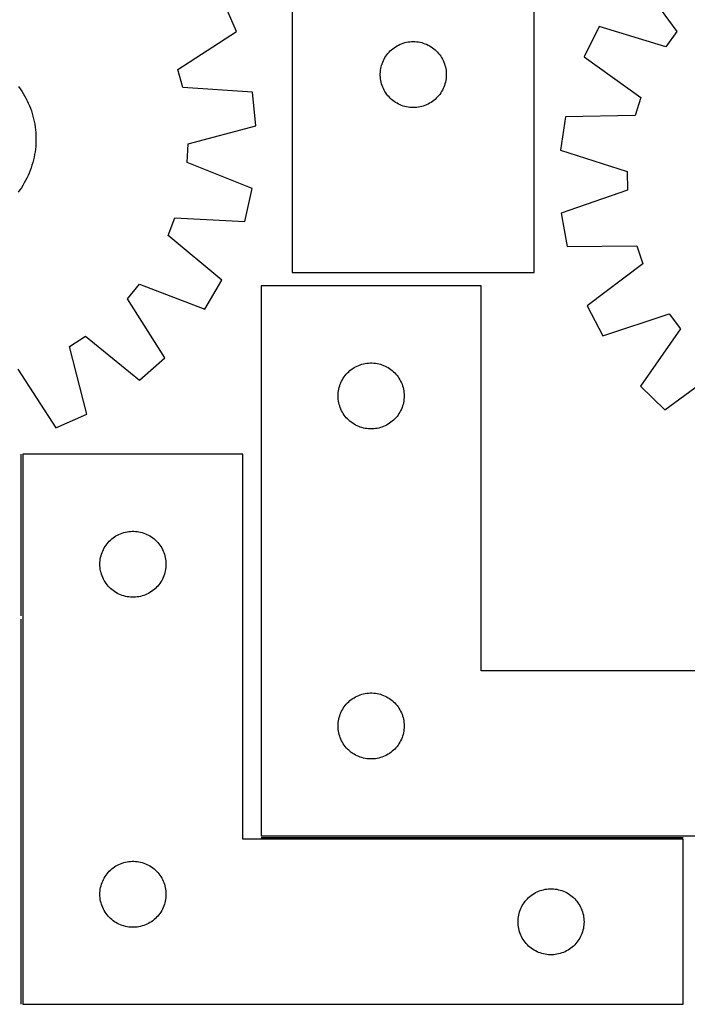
# Model space of a CAD drawing. Header units: millimetres. Extents: x 7 to 1493, y 7 to 2993.
# Tile 7 of 13: x 423 to 726, y 2121 to 2568. Entities that reach past the tile are written whole.
import ezdxf

# ---------------------------------------------------------------- set-up
doc = ezdxf.new("R2010")
doc.units = ezdxf.units.MM
doc.layers.add('COMMON', color=5, linetype='CONTINUOUS', true_color=0x0000ff)
doc.layers.add('CUT', color=7, linetype='CONTINUOUS', true_color=0x000000)

msp = doc.modelspace()

# ---------------------------------------------------------------- linework, layer by layer
at = {"layer": 'COMMON'}
for p, q in [((423.402802, 2297.214138), (423.402802, 2370.615752)), ((423.402802, 2120.615752), (423.402802, 2295.714137)), ((532.391938, 2196.365752), (724.152802, 2196.365752))]:
    msp.add_line(p, q, dxfattribs=at)
at = {"layer": 'CUT'}
for p, q in [((546.556915, 2633.171174), (546.556915, 2453.171174)), ((656.556915, 2453.171174), (656.556915, 2633.171174)), ((702.474175, 2588.329733), (721.321767, 2562.761334)), ((521.244345, 2562.816293), (515.07875, 2576.912959)), ((685.987531, 2565.034746), (679.173227, 2551.239971)), ((716.368444, 2555.76248), (685.987531, 2565.034746)), ((494.586318, 2545.544225), (521.244345, 2562.816293)), ((721.321767, 2562.761334), (716.368444, 2555.76248)), ((592.247773, 2554.932971), (592.865598, 2555.396599)), ((592.865598, 2555.396599), (593.506472, 2555.827807)), ((593.506472, 2555.827807), (594.168694, 2556.225452)), ((594.168694, 2556.225452), (594.850508, 2556.58848)), ((594.850508, 2556.58848), (595.550106, 2556.915927)), ((595.550106, 2556.915927), (596.265634, 2557.206926)), ((596.265634, 2557.206926), (596.995192, 2557.460704)), ((596.995192, 2557.460704), (597.736848, 2557.676589)), ((597.736848, 2557.676589), (598.488634, 2557.854009)), ((598.488634, 2557.854009), (599.248556, 2557.992492)), ((599.248556, 2557.992492), (600.0146, 2558.091672)), ((600.0146, 2558.091672), (600.784734, 2558.151285)), ((600.784734, 2558.151285), (601.556915, 2558.171174)), ((601.556915, 2558.171174), (602.329096, 2558.151285)), ((602.329096, 2558.151285), (603.09923, 2558.091672)), ((603.09923, 2558.091672), (603.865274, 2557.992492)), ((603.865274, 2557.992492), (604.625196, 2557.854009)), ((604.625196, 2557.854009), (605.376982, 2557.676589)), ((605.376982, 2557.676589), (606.118637, 2557.460704)), ((606.118637, 2557.460704), (606.848196, 2557.206926)), ((606.848196, 2557.206926), (607.563723, 2556.915927)), ((607.563723, 2556.915927), (608.263322, 2556.58848)), ((608.263322, 2556.58848), (608.945136, 2556.225452)), ((608.945136, 2556.225452), (609.607358, 2555.827807)), ((609.607358, 2555.827807), (610.248231, 2555.396599)), ((610.248231, 2555.396599), (610.866057, 2554.932971)), ((588.316733, 2550.220825), (588.697195, 2550.893066)), ((588.697195, 2550.893066), (589.11176, 2551.544829)), ((589.11176, 2551.544829), (589.559326, 2552.174388)), ((589.559326, 2552.174388), (590.038708, 2552.780071)), ((590.038708, 2552.780071), (590.548634, 2553.360274)), ((590.548634, 2553.360274), (591.087753, 2553.913456)), ((591.087753, 2553.913456), (591.654633, 2554.438152)), ((591.654633, 2554.438152), (592.247773, 2554.932971)), ((610.866057, 2554.932971), (611.459197, 2554.438152)), ((611.459197, 2554.438152), (612.026077, 2553.913456)), ((612.026077, 2553.913456), (612.565195, 2553.360274)), ((612.565195, 2553.360274), (613.075122, 2552.780071)), ((613.075122, 2552.780071), (613.554504, 2552.174388)), ((613.554504, 2552.174388), (614.00207, 2551.544829)), ((614.00207, 2551.544829), (614.416634, 2550.893066)), ((614.416634, 2550.893066), (614.797097, 2550.220825)), ((679.173227, 2551.239971), (704.999422, 2532.747206)), ((586.799946, 2545.860385), (586.957949, 2546.61649)), ((586.957949, 2546.61649), (587.154667, 2547.363458)), ((587.154667, 2547.363458), (587.389576, 2548.099309)), ((587.389576, 2548.099309), (587.662055, 2548.822092)), ((587.662055, 2548.822092), (587.971381, 2549.529889)), ((587.971381, 2549.529889), (588.316733, 2550.220825)), ((614.797097, 2550.220825), (615.142449, 2549.529889)), ((615.142449, 2549.529889), (615.451774, 2548.822092)), ((615.451774, 2548.822092), (615.724253, 2548.099309)), ((615.724253, 2548.099309), (615.959163, 2547.363458)), ((615.959163, 2547.363458), (616.15588, 2546.61649)), ((616.15588, 2546.61649), (616.313884, 2545.860385)), ((496.751064, 2537.247644), (494.586318, 2545.544225)), ((586.561888, 2543.557392), (586.601652, 2544.328805)), ((586.561888, 2542.784955), (586.561888, 2543.557392)), ((586.601652, 2542.013542), (586.561888, 2542.784955)), ((586.601652, 2544.328805), (586.681075, 2545.097149)), ((586.681075, 2541.245198), (586.601652, 2542.013542)), ((586.681075, 2545.097149), (586.799946, 2545.860385)), ((616.313884, 2545.860385), (616.432755, 2545.097149)), ((616.432755, 2545.097149), (616.512178, 2544.328805)), ((616.512178, 2542.013542), (616.432755, 2541.245198)), ((616.512178, 2544.328805), (616.551942, 2543.557392)), ((616.551942, 2542.784955), (616.512178, 2542.013542)), ((616.551942, 2543.557392), (616.551942, 2542.784955)), ((422.169695, 2537.737928), (422.904274, 2536.718419)), ((586.799946, 2540.481962), (586.681075, 2541.245198)), ((586.957949, 2539.725857), (586.799946, 2540.481962)), ((587.154667, 2538.978889), (586.957949, 2539.725857)), ((587.389576, 2538.243038), (587.154667, 2538.978889)), ((587.662055, 2537.520255), (587.389576, 2538.243038)), ((587.971381, 2536.812458), (587.662055, 2537.520255)), ((615.451774, 2537.520255), (615.142449, 2536.812458)), ((615.724253, 2538.243038), (615.451774, 2537.520255)), ((615.959163, 2538.978889), (615.724253, 2538.243038)), ((616.15588, 2539.725857), (615.959163, 2538.978889)), ((616.313884, 2540.481962), (616.15588, 2539.725857)), ((616.432755, 2541.245198), (616.313884, 2540.481962)), ((422.904274, 2536.718419), (423.606468, 2535.676339)), ((423.606468, 2535.676339), (424.275582, 2534.612716)), ((424.275582, 2534.612716), (424.910957, 2533.528601)), ((424.910957, 2533.528601), (425.511966, 2532.425063)), ((528.449485, 2535.201953), (496.751064, 2537.247644)), ((529.957205, 2519.889953), (528.449485, 2535.201953)), ((588.316733, 2536.121522), (587.971381, 2536.812458)), ((588.697195, 2535.449281), (588.316733, 2536.121522)), ((589.11176, 2534.797518), (588.697195, 2535.449281)), ((589.559326, 2534.167959), (589.11176, 2534.797518)), ((590.038708, 2533.562276), (589.559326, 2534.167959)), ((590.548634, 2532.982073), (590.038708, 2533.562276)), ((591.087753, 2532.428891), (590.548634, 2532.982073)), ((612.565195, 2532.982073), (612.026077, 2532.428891)), ((613.075122, 2533.562276), (612.565195, 2532.982073)), ((613.554504, 2534.167959), (613.075122, 2533.562276)), ((614.00207, 2534.797518), (613.554504, 2534.167959)), ((614.416634, 2535.449281), (614.00207, 2534.797518)), ((614.797097, 2536.121522), (614.416634, 2535.449281)), ((615.142449, 2536.812458), (614.797097, 2536.121522)), ((425.511966, 2532.425063), (426.078015, 2531.303192)), ((426.078015, 2531.303192), (426.608546, 2530.164094)), ((426.608546, 2530.164094), (427.103035, 2529.008894)), ((427.103035, 2529.008894), (427.560995, 2527.838732)), ((591.654633, 2531.904195), (591.087753, 2532.428891)), ((592.247773, 2531.409376), (591.654633, 2531.904195)), ((592.865598, 2530.945748), (592.247773, 2531.409376)), ((593.506472, 2530.51454), (592.865598, 2530.945748)), ((594.168694, 2530.116895), (593.506472, 2530.51454)), ((594.850508, 2529.753867), (594.168694, 2530.116895)), ((595.550106, 2529.42642), (594.850508, 2529.753867)), ((596.265634, 2529.135421), (595.550106, 2529.42642)), ((596.995192, 2528.881643), (596.265634, 2529.135421)), ((597.736848, 2528.665758), (596.995192, 2528.881643)), ((598.488634, 2528.488338), (597.736848, 2528.665758)), ((599.248556, 2528.349855), (598.488634, 2528.488338)), ((604.625196, 2528.488338), (603.865274, 2528.349855)), ((605.376982, 2528.665758), (604.625196, 2528.488338)), ((606.118637, 2528.881643), (605.376982, 2528.665758)), ((606.848196, 2529.135421), (606.118637, 2528.881643)), ((607.563723, 2529.42642), (606.848196, 2529.135421)), ((608.263322, 2529.753867), (607.563723, 2529.42642)), ((608.945136, 2530.116895), (608.263322, 2529.753867)), ((609.607358, 2530.51454), (608.945136, 2530.116895)), ((610.248231, 2530.945748), (609.607358, 2530.51454)), ((610.866057, 2531.409376), (610.248231, 2530.945748)), ((611.459197, 2531.904195), (610.866057, 2531.409376)), ((612.026077, 2532.428891), (611.459197, 2531.904195)), ((704.999422, 2532.747206), (702.451296, 2524.560239)), ((427.560995, 2527.838732), (427.981972, 2526.654762)), ((427.981972, 2526.654762), (428.365553, 2525.458153)), ((428.365553, 2525.458153), (428.711358, 2524.250086)), ((428.711358, 2524.250086), (429.019046, 2523.031753)), ((600.0146, 2528.250675), (599.248556, 2528.349855)), ((600.784734, 2528.191062), (600.0146, 2528.250675)), ((601.556915, 2528.171174), (600.784734, 2528.191062)), ((602.329096, 2528.191062), (601.556915, 2528.171174)), ((603.09923, 2528.250675), (602.329096, 2528.191062)), ((603.865274, 2528.349855), (603.09923, 2528.250675)), ((670.692044, 2523.990469), (668.474075, 2508.765123)), ((702.451296, 2524.560239), (670.692044, 2523.990469)), ((429.019046, 2523.031753), (429.288314, 2521.804357)), ((429.288314, 2521.804357), (429.518895, 2520.569108)), ((429.518895, 2520.569108), (429.710563, 2519.327227)), ((499.266552, 2511.701024), (529.957205, 2519.889953)), ((429.710563, 2519.327227), (429.863127, 2518.079937)), ((429.863127, 2518.079937), (429.976438, 2516.828471)), ((429.976438, 2516.828471), (430.050383, 2515.574063)), ((430.050383, 2515.574063), (430.08489, 2514.317952)), ((429.951635, 2510.551792), (429.828437, 2509.301261)), ((430.035492, 2511.805577), (429.951635, 2510.551792)), ((430.079925, 2513.061376), (430.035492, 2511.805577)), ((430.08489, 2514.317952), (430.079925, 2513.061376)), ((498.761563, 2503.141563), (499.266552, 2511.701024)), ((429.464544, 2506.814888), (429.224208, 2505.5815)), ((429.66602, 2508.055216), (429.464544, 2506.814888)), ((429.828437, 2509.301261), (429.66602, 2508.055216)), ((668.474075, 2508.765123), (698.750825, 2499.158191)), ((428.2726, 2501.935111), (427.879574, 2500.741571)), ((428.627941, 2503.140407), (428.2726, 2501.935111)), ((428.945248, 2504.35627), (428.627941, 2503.140407)), ((429.224208, 2505.5815), (428.945248, 2504.35627)), ((528.2764, 2491.400645), (498.761563, 2503.141563)), ((426.478456, 2497.243203), (425.938939, 2496.108333)), ((426.982059, 2498.394459), (426.478456, 2497.243203)), ((427.449252, 2499.560965), (426.982059, 2498.394459)), ((427.879574, 2500.741571), (427.449252, 2499.560965)), ((698.750825, 2499.158191), (698.857326, 2490.584509)), ((424.110407, 2492.813157), (423.432908, 2491.754856)), ((424.75433, 2493.892217), (424.110407, 2492.813157)), ((425.364041, 2494.99097), (424.75433, 2493.892217)), ((425.938939, 2496.108333), (425.364041, 2494.99097)), ((422.722501, 2490.718358), (421.979887, 2489.704685)), ((423.432908, 2491.754856), (422.722501, 2490.718358)), ((524.978659, 2476.372157), (528.2764, 2491.400645)), ((698.857326, 2490.584509), (668.82855, 2480.228477)), ((668.82855, 2480.228477), (671.424027, 2465.062923)), ((490.134303, 2470.083475), (493.259595, 2478.067955)), ((493.259595, 2478.067955), (524.978659, 2476.372157)), ((514.576437, 2449.796611), (490.134303, 2470.083475)), ((671.424027, 2465.062923), (703.187633, 2465.282218)), ((703.187633, 2465.282218), (705.938334, 2457.161072)), ((705.938334, 2457.161072), (680.579461, 2438.032498)), ((546.556915, 2453.171174), (656.556915, 2453.171174)), ((471.71378, 2441.309334), (477.153449, 2447.937258)), ((477.153449, 2447.937258), (506.796041, 2436.522728)), ((506.796041, 2436.522728), (514.576437, 2449.796611)), ((632.391938, 2447.115753), (532.391938, 2447.115753)), ((532.391938, 2447.115753), (532.391938, 2197.115753)), ((632.391938, 2272.115753), (632.391938, 2447.115753)), ((488.690645, 2414.462345), (471.71378, 2441.309334)), ((680.579461, 2438.032498), (687.734321, 2424.411245)), ((687.734321, 2424.411245), (717.875539, 2434.435301)), ((717.875539, 2434.435301), (723.001184, 2427.561646)), ((723.001184, 2427.561646), (704.794517, 2401.532969)), ((445.303123, 2419.635755), (452.524697, 2424.258334)), ((452.524697, 2424.258334), (477.189193, 2404.242407)), ((453.152906, 2388.856611), (445.303123, 2419.635755)), ((477.189193, 2404.242407), (488.690645, 2414.462345)), ((580.465963, 2411.991593), (581.234306, 2412.071016)), ((581.234306, 2412.071016), (582.005719, 2412.11078)), ((582.005719, 2412.11078), (582.778157, 2412.11078)), ((582.778157, 2412.11078), (583.54957, 2412.071016)), ((583.54957, 2412.071016), (584.317913, 2411.991593)), ((421.784172, 2409.349043), (439.05624, 2382.691016)), ((571.124959, 2407.018035), (571.649655, 2407.584916)), ((571.649655, 2407.584916), (572.202838, 2408.124034)), ((572.202838, 2408.124034), (572.78304, 2408.63396)), ((572.78304, 2408.63396), (573.388724, 2409.113342)), ((573.388724, 2409.113342), (574.018282, 2409.560909)), ((574.018282, 2409.560909), (574.670046, 2409.975473)), ((574.670046, 2409.975473), (575.342287, 2410.355935)), ((575.342287, 2410.355935), (576.033222, 2410.701287)), ((576.033222, 2410.701287), (576.74102, 2411.010613)), ((576.74102, 2411.010613), (577.463802, 2411.283092)), ((577.463802, 2411.283092), (578.199653, 2411.518001)), ((578.199653, 2411.518001), (578.946622, 2411.714719)), ((578.946622, 2411.714719), (579.702727, 2411.872723)), ((579.702727, 2411.872723), (580.465963, 2411.991593)), ((584.317913, 2411.991593), (585.081149, 2411.872723)), ((585.081149, 2411.872723), (585.837254, 2411.714719)), ((585.837254, 2411.714719), (586.584222, 2411.518001)), ((586.584222, 2411.518001), (587.320074, 2411.283092)), ((587.320074, 2411.283092), (588.042856, 2411.010613)), ((588.042856, 2411.010613), (588.750654, 2410.701287)), ((588.750654, 2410.701287), (589.441589, 2410.355935)), ((589.441589, 2410.355935), (590.11383, 2409.975473)), ((590.11383, 2409.975473), (590.765594, 2409.560909)), ((590.765594, 2409.560909), (591.395152, 2409.113342)), ((591.395152, 2409.113342), (592.000836, 2408.63396)), ((592.000836, 2408.63396), (592.581038, 2408.124034)), ((592.581038, 2408.124034), (593.134221, 2407.584916)), ((593.134221, 2407.584916), (593.658917, 2407.018035)), ((715.808391, 2390.78936), (741.376789, 2409.636953)), ((568.356186, 2402.407035), (568.647184, 2403.122562)), ((568.647184, 2403.122562), (568.974632, 2403.82216)), ((568.974632, 2403.82216), (569.337659, 2404.503974)), ((569.337659, 2404.503974), (569.735305, 2405.166196)), ((569.735305, 2405.166196), (570.166513, 2405.80707)), ((570.166513, 2405.80707), (570.630141, 2406.424896)), ((570.630141, 2406.424896), (571.124959, 2407.018035)), ((593.658917, 2407.018035), (594.153735, 2406.424896)), ((594.153735, 2406.424896), (594.617363, 2405.80707)), ((594.617363, 2405.80707), (595.048571, 2405.166196)), ((595.048571, 2405.166196), (595.446217, 2404.503974)), ((595.446217, 2404.503974), (595.809244, 2403.82216)), ((595.809244, 2403.82216), (596.136692, 2403.122562)), ((596.136692, 2403.122562), (596.42769, 2402.407035)), ((567.411827, 2397.887935), (567.47144, 2398.658068)), ((567.47144, 2398.658068), (567.57062, 2399.424112)), ((567.57062, 2399.424112), (567.709103, 2400.184034)), ((567.709103, 2400.184034), (567.886522, 2400.93582)), ((567.886522, 2400.93582), (568.102407, 2401.677476)), ((568.102407, 2401.677476), (568.356186, 2402.407035)), ((596.42769, 2402.407035), (596.681469, 2401.677476)), ((596.681469, 2401.677476), (596.897354, 2400.93582)), ((596.897354, 2400.93582), (597.074773, 2400.184034)), ((597.074773, 2400.184034), (597.213256, 2399.424112)), ((597.213256, 2399.424112), (597.312436, 2398.658068)), ((597.312436, 2398.658068), (597.372049, 2397.887935)), ((704.794517, 2401.532969), (715.808391, 2390.78936)), ((567.391938, 2397.115753), (567.411827, 2397.887935)), ((567.411827, 2396.343572), (567.391938, 2397.115753)), ((567.47144, 2395.573438), (567.411827, 2396.343572)), ((567.57062, 2394.807395), (567.47144, 2395.573438)), ((567.709103, 2394.047472), (567.57062, 2394.807395)), ((597.213256, 2394.807395), (597.074773, 2394.047472)), ((597.312436, 2395.573438), (597.213256, 2394.807395)), ((597.372049, 2396.343572), (597.312436, 2395.573438)), ((597.372049, 2397.887935), (597.391938, 2397.115753)), ((597.391938, 2397.115753), (597.372049, 2396.343572)), ((567.886522, 2393.295687), (567.709103, 2394.047472)), ((568.102407, 2392.554031), (567.886522, 2393.295687)), ((568.356186, 2391.824472), (568.102407, 2392.554031)), ((568.647184, 2391.108945), (568.356186, 2391.824472)), ((568.974632, 2390.409346), (568.647184, 2391.108945)), ((569.337659, 2389.727532), (568.974632, 2390.409346)), ((569.735305, 2389.06531), (569.337659, 2389.727532)), ((595.446217, 2389.727532), (595.048571, 2389.06531)), ((595.809244, 2390.409346), (595.446217, 2389.727532)), ((596.136692, 2391.108945), (595.809244, 2390.409346)), ((596.42769, 2391.824472), (596.136692, 2391.108945)), ((596.681469, 2392.554031), (596.42769, 2391.824472)), ((596.897354, 2393.295687), (596.681469, 2392.554031)), ((597.074773, 2394.047472), (596.897354, 2393.295687)), ((439.05624, 2382.691016), (453.152906, 2388.856611)), ((570.166513, 2388.424437), (569.735305, 2389.06531)), ((570.630141, 2387.806611), (570.166513, 2388.424437)), ((571.124959, 2387.213472), (570.630141, 2387.806611)), ((571.649655, 2386.646591), (571.124959, 2387.213472)), ((572.202838, 2386.107473), (571.649655, 2386.646591)), ((572.78304, 2385.597547), (572.202838, 2386.107473)), ((573.388724, 2385.118165), (572.78304, 2385.597547)), ((592.000836, 2385.597547), (591.395152, 2385.118165)), ((592.581038, 2386.107473), (592.000836, 2385.597547)), ((593.134221, 2386.646591), (592.581038, 2386.107473)), ((593.658917, 2387.213472), (593.134221, 2386.646591)), ((594.153735, 2387.806611), (593.658917, 2387.213472)), ((594.617363, 2388.424437), (594.153735, 2387.806611)), ((595.048571, 2389.06531), (594.617363, 2388.424437)), ((574.018282, 2384.670598), (573.388724, 2385.118165)), ((574.670046, 2384.256034), (574.018282, 2384.670598)), ((575.342287, 2383.875571), (574.670046, 2384.256034)), ((576.033222, 2383.530219), (575.342287, 2383.875571)), ((576.74102, 2383.220894), (576.033222, 2383.530219)), ((577.463802, 2382.948415), (576.74102, 2383.220894)), ((578.199653, 2382.713505), (577.463802, 2382.948415)), ((578.946622, 2382.516788), (578.199653, 2382.713505)), ((579.702727, 2382.358784), (578.946622, 2382.516788)), ((580.465963, 2382.239913), (579.702727, 2382.358784)), ((581.234306, 2382.16049), (580.465963, 2382.239913)), ((582.005719, 2382.120726), (581.234306, 2382.16049)), ((582.778157, 2382.120726), (582.005719, 2382.120726)), ((583.54957, 2382.16049), (582.778157, 2382.120726)), ((584.317913, 2382.239913), (583.54957, 2382.16049)), ((585.081149, 2382.358784), (584.317913, 2382.239913)), ((585.837254, 2382.516788), (585.081149, 2382.358784)), ((586.584222, 2382.713505), (585.837254, 2382.516788)), ((587.320074, 2382.948415), (586.584222, 2382.713505)), ((588.042856, 2383.220894), (587.320074, 2382.948415)), ((588.750654, 2383.530219), (588.042856, 2383.220894)), ((589.441589, 2383.875571), (588.750654, 2383.530219)), ((590.11383, 2384.256034), (589.441589, 2383.875571)), ((590.765594, 2384.670598), (590.11383, 2384.256034)), ((591.395152, 2385.118165), (590.765594, 2384.670598)), ((524.152802, 2370.615752), (424.152802, 2370.615752)), ((424.152802, 2370.615752), (424.152802, 2120.615752)), ((524.152802, 2195.615752), (524.152802, 2370.615752)), ((463.410519, 2331.084915), (463.963702, 2331.624033)), ((463.963702, 2331.624033), (464.543905, 2332.133959)), ((464.543905, 2332.133959), (465.149588, 2332.613341)), ((465.149588, 2332.613341), (465.779146, 2333.060908)), ((465.779146, 2333.060908), (466.43091, 2333.475472)), ((466.43091, 2333.475472), (467.103151, 2333.855934)), ((467.103151, 2333.855934), (467.794086, 2334.201286)), ((467.794086, 2334.201286), (468.501884, 2334.510612)), ((468.501884, 2334.510612), (469.224666, 2334.783091)), ((469.224666, 2334.783091), (469.960518, 2335.018)), ((469.960518, 2335.018), (470.707486, 2335.214718)), ((470.707486, 2335.214718), (471.463591, 2335.372722)), ((471.463591, 2335.372722), (472.226827, 2335.491592)), ((472.226827, 2335.491592), (472.99517, 2335.571015)), ((472.99517, 2335.571015), (473.766584, 2335.610779)), ((473.766584, 2335.610779), (474.539021, 2335.610779)), ((474.539021, 2335.610779), (475.310434, 2335.571015)), ((475.310434, 2335.571015), (476.078778, 2335.491592)), ((476.078778, 2335.491592), (476.842014, 2335.372722)), ((476.842014, 2335.372722), (477.598118, 2335.214718)), ((477.598118, 2335.214718), (478.345087, 2335.018)), ((478.345087, 2335.018), (479.080938, 2334.783091)), ((479.080938, 2334.783091), (479.803721, 2334.510612)), ((479.803721, 2334.510612), (480.511518, 2334.201286)), ((480.511518, 2334.201286), (481.202453, 2333.855934)), ((481.202453, 2333.855934), (481.874694, 2333.475472)), ((481.874694, 2333.475472), (482.526458, 2333.060908)), ((482.526458, 2333.060908), (483.156016, 2332.613341)), ((483.156016, 2332.613341), (483.7617, 2332.133959)), ((483.7617, 2332.133959), (484.341902, 2331.624033)), ((484.341902, 2331.624033), (484.895085, 2331.084915)), ((460.408049, 2326.622561), (460.735496, 2327.322159)), ((460.735496, 2327.322159), (461.098524, 2328.003973)), ((461.098524, 2328.003973), (461.496169, 2328.666195)), ((461.496169, 2328.666195), (461.927377, 2329.307069)), ((461.927377, 2329.307069), (462.391005, 2329.924895)), ((462.391005, 2329.924895), (462.885823, 2330.518034)), ((462.885823, 2330.518034), (463.410519, 2331.084915)), ((484.895085, 2331.084915), (485.419781, 2330.518034)), ((485.419781, 2330.518034), (485.914599, 2329.924895)), ((485.914599, 2329.924895), (486.378227, 2329.307069)), ((486.378227, 2329.307069), (486.809436, 2328.666195)), ((486.809436, 2328.666195), (487.207081, 2328.003973)), ((487.207081, 2328.003973), (487.570108, 2327.322159)), ((487.570108, 2327.322159), (487.897556, 2326.622561)), ((459.232304, 2322.158067), (459.331484, 2322.924111)), ((459.331484, 2322.924111), (459.469967, 2323.684033)), ((459.469967, 2323.684033), (459.647386, 2324.435819)), ((459.647386, 2324.435819), (459.863271, 2325.177475)), ((459.863271, 2325.177475), (460.11705, 2325.907034)), ((460.11705, 2325.907034), (460.408049, 2326.622561)), ((487.897556, 2326.622561), (488.188554, 2325.907034)), ((488.188554, 2325.907034), (488.442333, 2325.177475)), ((488.442333, 2325.177475), (488.658218, 2324.435819)), ((488.658218, 2324.435819), (488.835637, 2323.684033)), ((488.835637, 2323.684033), (488.974121, 2322.924111)), ((488.974121, 2322.924111), (489.0733, 2322.158067)), ((459.152802, 2320.615752), (459.172691, 2321.387934)), ((459.172691, 2319.843571), (459.152802, 2320.615752)), ((459.172691, 2321.387934), (459.232304, 2322.158067)), ((459.232304, 2319.073437), (459.172691, 2319.843571)), ((459.331484, 2318.307394), (459.232304, 2319.073437)), ((459.469967, 2317.547471), (459.331484, 2318.307394)), ((488.974121, 2318.307394), (488.835637, 2317.547471)), ((489.0733, 2319.073437), (488.974121, 2318.307394)), ((489.0733, 2322.158067), (489.132914, 2321.387934)), ((489.132914, 2319.843571), (489.0733, 2319.073437)), ((489.132914, 2321.387934), (489.152802, 2320.615752)), ((489.152802, 2320.615752), (489.132914, 2319.843571)), ((459.647386, 2316.795686), (459.469967, 2317.547471)), ((459.863271, 2316.05403), (459.647386, 2316.795686)), ((460.11705, 2315.324471), (459.863271, 2316.05403)), ((460.408049, 2314.608944), (460.11705, 2315.324471)), ((460.735496, 2313.909345), (460.408049, 2314.608944)), ((461.098524, 2313.227531), (460.735496, 2313.909345)), ((487.570108, 2313.909345), (487.207081, 2313.227531)), ((487.897556, 2314.608944), (487.570108, 2313.909345)), ((488.188554, 2315.324471), (487.897556, 2314.608944)), ((488.442333, 2316.05403), (488.188554, 2315.324471)), ((488.658218, 2316.795686), (488.442333, 2316.05403)), ((488.835637, 2317.547471), (488.658218, 2316.795686)), ((461.496169, 2312.565309), (461.098524, 2313.227531)), ((461.927377, 2311.924436), (461.496169, 2312.565309)), ((462.391005, 2311.30661), (461.927377, 2311.924436)), ((462.885823, 2310.713471), (462.391005, 2311.30661)), ((463.410519, 2310.14659), (462.885823, 2310.713471)), ((463.963702, 2309.607472), (463.410519, 2310.14659)), ((464.543905, 2309.097546), (463.963702, 2309.607472)), ((465.149588, 2308.618164), (464.543905, 2309.097546)), ((483.7617, 2309.097546), (483.156016, 2308.618164)), ((484.341902, 2309.607472), (483.7617, 2309.097546)), ((484.895085, 2310.14659), (484.341902, 2309.607472)), ((485.419781, 2310.713471), (484.895085, 2310.14659)), ((485.914599, 2311.30661), (485.419781, 2310.713471)), ((486.378227, 2311.924436), (485.914599, 2311.30661)), ((486.809436, 2312.565309), (486.378227, 2311.924436)), ((487.207081, 2313.227531), (486.809436, 2312.565309)), ((465.779146, 2308.170597), (465.149588, 2308.618164)), ((466.43091, 2307.756033), (465.779146, 2308.170597)), ((467.103151, 2307.37557), (466.43091, 2307.756033)), ((467.794086, 2307.030218), (467.103151, 2307.37557)), ((468.501884, 2306.720893), (467.794086, 2307.030218)), ((469.224666, 2306.448414), (468.501884, 2306.720893)), ((469.960518, 2306.213504), (469.224666, 2306.448414)), ((470.707486, 2306.016787), (469.960518, 2306.213504)), ((471.463591, 2305.858783), (470.707486, 2306.016787)), ((472.226827, 2305.739912), (471.463591, 2305.858783)), ((472.99517, 2305.660489), (472.226827, 2305.739912)), ((473.766584, 2305.620725), (472.99517, 2305.660489)), ((474.539021, 2305.620725), (473.766584, 2305.620725)), ((475.310434, 2305.660489), (474.539021, 2305.620725)), ((476.078778, 2305.739912), (475.310434, 2305.660489)), ((476.842014, 2305.858783), (476.078778, 2305.739912)), ((477.598118, 2306.016787), (476.842014, 2305.858783)), ((478.345087, 2306.213504), (477.598118, 2306.016787)), ((479.080938, 2306.448414), (478.345087, 2306.213504)), ((479.803721, 2306.720893), (479.080938, 2306.448414)), ((480.511518, 2307.030218), (479.803721, 2306.720893)), ((481.202453, 2307.37557), (480.511518, 2307.030218)), ((481.874694, 2307.756033), (481.202453, 2307.37557)), ((482.526458, 2308.170597), (481.874694, 2307.756033)), ((483.156016, 2308.618164), (482.526458, 2308.170597)), ((832.391938, 2272.115753), (632.391938, 2272.115753)), ((574.018282, 2259.560909), (574.670046, 2259.975473)), ((574.670046, 2259.975473), (575.342287, 2260.355935)), ((575.342287, 2260.355935), (576.033222, 2260.701287)), ((576.033222, 2260.701287), (576.74102, 2261.010613)), ((576.74102, 2261.010613), (577.463802, 2261.283092)), ((577.463802, 2261.283092), (578.199653, 2261.518001)), ((578.199653, 2261.518001), (578.946622, 2261.714719)), ((578.946622, 2261.714719), (579.702727, 2261.872723)), ((579.702727, 2261.872723), (580.465963, 2261.991593)), ((580.465963, 2261.991593), (581.234306, 2262.071016)), ((581.234306, 2262.071016), (582.005719, 2262.11078)), ((582.005719, 2262.11078), (582.778157, 2262.11078)), ((582.778157, 2262.11078), (583.54957, 2262.071016)), ((583.54957, 2262.071016), (584.317913, 2261.991593)), ((584.317913, 2261.991593), (585.081149, 2261.872723)), ((585.081149, 2261.872723), (585.837254, 2261.714719)), ((585.837254, 2261.714719), (586.584222, 2261.518001)), ((586.584222, 2261.518001), (587.320074, 2261.283092)), ((587.320074, 2261.283092), (588.042856, 2261.010613)), ((588.042856, 2261.010613), (588.750654, 2260.701287)), ((588.750654, 2260.701287), (589.441589, 2260.355935)), ((589.441589, 2260.355935), (590.11383, 2259.975473)), ((590.11383, 2259.975473), (590.765594, 2259.560909)), ((569.735305, 2255.166196), (570.166513, 2255.80707)), ((570.166513, 2255.80707), (570.630141, 2256.424896)), ((570.630141, 2256.424896), (571.124959, 2257.018035)), ((571.124959, 2257.018035), (571.649655, 2257.584916)), ((571.649655, 2257.584916), (572.202838, 2258.124034)), ((572.202838, 2258.124034), (572.78304, 2258.63396)), ((572.78304, 2258.63396), (573.388724, 2259.113342)), ((573.388724, 2259.113342), (574.018282, 2259.560909)), ((590.765594, 2259.560909), (591.395152, 2259.113342)), ((591.395152, 2259.113342), (592.000836, 2258.63396)), ((592.000836, 2258.63396), (592.581038, 2258.124034)), ((592.581038, 2258.124034), (593.134221, 2257.584916)), ((593.134221, 2257.584916), (593.658917, 2257.018035)), ((593.658917, 2257.018035), (594.153735, 2256.424896)), ((594.153735, 2256.424896), (594.617363, 2255.80707)), ((594.617363, 2255.80707), (595.048571, 2255.166196)), ((567.709103, 2250.184034), (567.886522, 2250.93582)), ((567.886522, 2250.93582), (568.102407, 2251.677476)), ((568.102407, 2251.677476), (568.356186, 2252.407035)), ((568.356186, 2252.407035), (568.647184, 2253.122562)), ((568.647184, 2253.122562), (568.974632, 2253.82216)), ((568.974632, 2253.82216), (569.337659, 2254.503974)), ((569.337659, 2254.503974), (569.735305, 2255.166196)), ((595.048571, 2255.166196), (595.446217, 2254.503974)), ((595.446217, 2254.503974), (595.809244, 2253.82216)), ((595.809244, 2253.82216), (596.136692, 2253.122562)), ((596.136692, 2253.122562), (596.42769, 2252.407035)), ((596.42769, 2252.407035), (596.681469, 2251.677476)), ((596.681469, 2251.677476), (596.897354, 2250.93582)), ((596.897354, 2250.93582), (597.074773, 2250.184034)), ((567.391938, 2247.115753), (567.411827, 2247.887935)), ((567.411827, 2246.343572), (567.391938, 2247.115753)), ((567.411827, 2247.887935), (567.47144, 2248.658068)), ((567.47144, 2248.658068), (567.57062, 2249.424112)), ((567.57062, 2249.424112), (567.709103, 2250.184034)), ((597.074773, 2250.184034), (597.213256, 2249.424112)), ((597.213256, 2249.424112), (597.312436, 2248.658068)), ((597.312436, 2248.658068), (597.372049, 2247.887935)), ((597.372049, 2247.887935), (597.391938, 2247.115753)), ((597.391938, 2247.115753), (597.372049, 2246.343572)), ((567.47144, 2245.573438), (567.411827, 2246.343572)), ((567.57062, 2244.807395), (567.47144, 2245.573438)), ((567.709103, 2244.047472), (567.57062, 2244.807395)), ((567.886522, 2243.295687), (567.709103, 2244.047472)), ((568.102407, 2242.554031), (567.886522, 2243.295687)), ((568.356186, 2241.824472), (568.102407, 2242.554031)), ((596.681469, 2242.554031), (596.42769, 2241.824472)), ((596.897354, 2243.295687), (596.681469, 2242.554031)), ((597.074773, 2244.047472), (596.897354, 2243.295687)), ((597.213256, 2244.807395), (597.074773, 2244.047472)), ((597.312436, 2245.573438), (597.213256, 2244.807395)), ((597.372049, 2246.343572), (597.312436, 2245.573438)), ((568.647184, 2241.108945), (568.356186, 2241.824472)), ((568.974632, 2240.409346), (568.647184, 2241.108945)), ((569.337659, 2239.727532), (568.974632, 2240.409346)), ((569.735305, 2239.06531), (569.337659, 2239.727532)), ((570.166513, 2238.424437), (569.735305, 2239.06531)), ((570.630141, 2237.806611), (570.166513, 2238.424437)), ((571.124959, 2237.213472), (570.630141, 2237.806611)), ((594.153735, 2237.806611), (593.658917, 2237.213472)), ((594.617363, 2238.424437), (594.153735, 2237.806611)), ((595.048571, 2239.06531), (594.617363, 2238.424437)), ((595.446217, 2239.727532), (595.048571, 2239.06531)), ((595.809244, 2240.409346), (595.446217, 2239.727532)), ((596.136692, 2241.108945), (595.809244, 2240.409346)), ((596.42769, 2241.824472), (596.136692, 2241.108945)), ((571.649655, 2236.646591), (571.124959, 2237.213472)), ((572.202838, 2236.107473), (571.649655, 2236.646591)), ((572.78304, 2235.597547), (572.202838, 2236.107473)), ((573.388724, 2235.118165), (572.78304, 2235.597547)), ((574.018282, 2234.670598), (573.388724, 2235.118165)), ((574.670046, 2234.256034), (574.018282, 2234.670598)), ((575.342287, 2233.875571), (574.670046, 2234.256034)), ((576.033222, 2233.530219), (575.342287, 2233.875571)), ((576.74102, 2233.220894), (576.033222, 2233.530219)), ((577.463802, 2232.948415), (576.74102, 2233.220894)), ((588.042856, 2233.220894), (587.320074, 2232.948415)), ((588.750654, 2233.530219), (588.042856, 2233.220894)), ((589.441589, 2233.875571), (588.750654, 2233.530219)), ((590.11383, 2234.256034), (589.441589, 2233.875571)), ((590.765594, 2234.670598), (590.11383, 2234.256034)), ((591.395152, 2235.118165), (590.765594, 2234.670598)), ((592.000836, 2235.597547), (591.395152, 2235.118165)), ((592.581038, 2236.107473), (592.000836, 2235.597547)), ((593.134221, 2236.646591), (592.581038, 2236.107473)), ((593.658917, 2237.213472), (593.134221, 2236.646591)), ((578.199653, 2232.713505), (577.463802, 2232.948415)), ((578.946622, 2232.516788), (578.199653, 2232.713505)), ((579.702727, 2232.358784), (578.946622, 2232.516788)), ((580.465963, 2232.239913), (579.702727, 2232.358784)), ((581.234306, 2232.16049), (580.465963, 2232.239913)), ((582.005719, 2232.120726), (581.234306, 2232.16049)), ((582.778157, 2232.120726), (582.005719, 2232.120726)), ((583.54957, 2232.16049), (582.778157, 2232.120726)), ((584.317913, 2232.239913), (583.54957, 2232.16049)), ((585.081149, 2232.358784), (584.317913, 2232.239913)), ((585.837254, 2232.516788), (585.081149, 2232.358784)), ((586.584222, 2232.713505), (585.837254, 2232.516788)), ((587.320074, 2232.948415), (586.584222, 2232.713505)), ((724.152802, 2195.615752), (524.152802, 2195.615752)), ((532.391938, 2197.115753), (832.391938, 2197.115753)), ((724.152802, 2120.615752), (724.152802, 2195.615752)), ((466.43091, 2183.475472), (467.103151, 2183.855934)), ((467.103151, 2183.855934), (467.794086, 2184.201286)), ((467.794086, 2184.201286), (468.501884, 2184.510612)), ((468.501884, 2184.510612), (469.224666, 2184.783091)), ((469.224666, 2184.783091), (469.960518, 2185.018)), ((469.960518, 2185.018), (470.707486, 2185.214718)), ((470.707486, 2185.214718), (471.463591, 2185.372722)), ((471.463591, 2185.372722), (472.226827, 2185.491592)), ((472.226827, 2185.491592), (472.99517, 2185.571015)), ((472.99517, 2185.571015), (473.766584, 2185.610779)), ((473.766584, 2185.610779), (474.539021, 2185.610779)), ((474.539021, 2185.610779), (475.310434, 2185.571015)), ((475.310434, 2185.571015), (476.078778, 2185.491592)), ((476.078778, 2185.491592), (476.842014, 2185.372722)), ((476.842014, 2185.372722), (477.598118, 2185.214718)), ((477.598118, 2185.214718), (478.345087, 2185.018)), ((478.345087, 2185.018), (479.080938, 2184.783091)), ((479.080938, 2184.783091), (479.803721, 2184.510612)), ((479.803721, 2184.510612), (480.511518, 2184.201286)), ((480.511518, 2184.201286), (481.202453, 2183.855934)), ((481.202453, 2183.855934), (481.874694, 2183.475472)), ((461.927377, 2179.307069), (462.391005, 2179.924895)), ((462.391005, 2179.924895), (462.885823, 2180.518034)), ((462.885823, 2180.518034), (463.410519, 2181.084915)), ((463.410519, 2181.084915), (463.963702, 2181.624033)), ((463.963702, 2181.624033), (464.543905, 2182.133959)), ((464.543905, 2182.133959), (465.149588, 2182.613341)), ((465.149588, 2182.613341), (465.779146, 2183.060908)), ((465.779146, 2183.060908), (466.43091, 2183.475472)), ((481.874694, 2183.475472), (482.526458, 2183.060908)), ((482.526458, 2183.060908), (483.156016, 2182.613341)), ((483.156016, 2182.613341), (483.7617, 2182.133959)), ((483.7617, 2182.133959), (484.341902, 2181.624033)), ((484.341902, 2181.624033), (484.895085, 2181.084915)), ((484.895085, 2181.084915), (485.419781, 2180.518034)), ((485.419781, 2180.518034), (485.914599, 2179.924895)), ((485.914599, 2179.924895), (486.378227, 2179.307069)), ((459.647386, 2174.435819), (459.863271, 2175.177475)), ((459.863271, 2175.177475), (460.11705, 2175.907034)), ((460.11705, 2175.907034), (460.408049, 2176.622561)), ((460.408049, 2176.622561), (460.735496, 2177.322159)), ((460.735496, 2177.322159), (461.098524, 2178.003973)), ((461.098524, 2178.003973), (461.496169, 2178.666195)), ((461.496169, 2178.666195), (461.927377, 2179.307069)), ((486.378227, 2179.307069), (486.809436, 2178.666195)), ((486.809436, 2178.666195), (487.207081, 2178.003973)), ((487.207081, 2178.003973), (487.570108, 2177.322159)), ((487.570108, 2177.322159), (487.897556, 2176.622561)), ((487.897556, 2176.622561), (488.188554, 2175.907034)), ((488.188554, 2175.907034), (488.442333, 2175.177475)), ((488.442333, 2175.177475), (488.658218, 2174.435819)), ((459.152802, 2170.615752), (459.172691, 2171.387934)), ((459.172691, 2169.843571), (459.152802, 2170.615752)), ((459.172691, 2171.387934), (459.232304, 2172.158067)), ((459.232304, 2172.158067), (459.331484, 2172.924111)), ((459.331484, 2172.924111), (459.469967, 2173.684033)), ((459.469967, 2173.684033), (459.647386, 2174.435819)), ((488.658218, 2174.435819), (488.835637, 2173.684033)), ((488.835637, 2173.684033), (488.974121, 2172.924111)), ((488.974121, 2172.924111), (489.0733, 2172.158067)), ((489.0733, 2172.158067), (489.132914, 2171.387934)), ((489.132914, 2171.387934), (489.152802, 2170.615752)), ((489.152802, 2170.615752), (489.132914, 2169.843571)), ((655.149588, 2170.113341), (655.779146, 2170.560908)), ((655.779146, 2170.560908), (656.43091, 2170.975472)), ((656.43091, 2170.975472), (657.103151, 2171.355934)), ((657.103151, 2171.355934), (657.794086, 2171.701286)), ((657.794086, 2171.701286), (658.501884, 2172.010612)), ((658.501884, 2172.010612), (659.224666, 2172.283091)), ((659.224666, 2172.283091), (659.960518, 2172.518)), ((659.960518, 2172.518), (660.707486, 2172.714718)), ((660.707486, 2172.714718), (661.463591, 2172.872722)), ((661.463591, 2172.872722), (662.226827, 2172.991592)), ((662.226827, 2172.991592), (662.99517, 2173.071015)), ((662.99517, 2173.071015), (663.766584, 2173.110779)), ((663.766584, 2173.110779), (664.539021, 2173.110779)), ((664.539021, 2173.110779), (665.310434, 2173.071015)), ((665.310434, 2173.071015), (666.078778, 2172.991592)), ((666.078778, 2172.991592), (666.842014, 2172.872722)), ((666.842014, 2172.872722), (667.598118, 2172.714718)), ((667.598118, 2172.714718), (668.345087, 2172.518)), ((668.345087, 2172.518), (669.080938, 2172.283091)), ((669.080938, 2172.283091), (669.803721, 2172.010612)), ((669.803721, 2172.010612), (670.511518, 2171.701286)), ((670.511518, 2171.701286), (671.202453, 2171.355934)), ((671.202453, 2171.355934), (671.874694, 2170.975472)), ((671.874694, 2170.975472), (672.526458, 2170.560908)), ((672.526458, 2170.560908), (673.156016, 2170.113341)), ((459.232304, 2169.073437), (459.172691, 2169.843571)), ((459.331484, 2168.307394), (459.232304, 2169.073437)), ((459.469967, 2167.547471), (459.331484, 2168.307394)), ((459.647386, 2166.795686), (459.469967, 2167.547471)), ((459.863271, 2166.05403), (459.647386, 2166.795686)), ((460.11705, 2165.324471), (459.863271, 2166.05403)), ((488.442333, 2166.05403), (488.188554, 2165.324471)), ((488.658218, 2166.795686), (488.442333, 2166.05403)), ((488.835637, 2167.547471), (488.658218, 2166.795686)), ((488.974121, 2168.307394), (488.835637, 2167.547471)), ((489.0733, 2169.073437), (488.974121, 2168.307394)), ((489.132914, 2169.843571), (489.0733, 2169.073437)), ((651.098524, 2165.503973), (651.496169, 2166.166195)), ((651.496169, 2166.166195), (651.927377, 2166.807069)), ((651.927377, 2166.807069), (652.391005, 2167.424895)), ((652.391005, 2167.424895), (652.885823, 2168.018034)), ((652.885823, 2168.018034), (653.410519, 2168.584915)), ((653.410519, 2168.584915), (653.963702, 2169.124033)), ((653.963702, 2169.124033), (654.543905, 2169.633959)), ((654.543905, 2169.633959), (655.149588, 2170.113341)), ((673.156016, 2170.113341), (673.7617, 2169.633959)), ((673.7617, 2169.633959), (674.341902, 2169.124033)), ((674.341902, 2169.124033), (674.895085, 2168.584915)), ((674.895085, 2168.584915), (675.419781, 2168.018034)), ((675.419781, 2168.018034), (675.914599, 2167.424895)), ((675.914599, 2167.424895), (676.378227, 2166.807069)), ((676.378227, 2166.807069), (676.809436, 2166.166195)), ((676.809436, 2166.166195), (677.207081, 2165.503973)), ((460.408049, 2164.608944), (460.11705, 2165.324471)), ((460.735496, 2163.909345), (460.408049, 2164.608944)), ((461.098524, 2163.227531), (460.735496, 2163.909345)), ((461.496169, 2162.565309), (461.098524, 2163.227531)), ((461.927377, 2161.924436), (461.496169, 2162.565309)), ((462.391005, 2161.30661), (461.927377, 2161.924436)), ((486.378227, 2161.924436), (485.914599, 2161.30661)), ((486.809436, 2162.565309), (486.378227, 2161.924436)), ((487.207081, 2163.227531), (486.809436, 2162.565309)), ((487.570108, 2163.909345), (487.207081, 2163.227531)), ((487.897556, 2164.608944), (487.570108, 2163.909345)), ((488.188554, 2165.324471), (487.897556, 2164.608944)), ((649.469967, 2161.184033), (649.647386, 2161.935819)), ((649.647386, 2161.935819), (649.863271, 2162.677475)), ((649.863271, 2162.677475), (650.11705, 2163.407034)), ((650.11705, 2163.407034), (650.408049, 2164.122561)), ((650.408049, 2164.122561), (650.735496, 2164.822159)), ((650.735496, 2164.822159), (651.098524, 2165.503973)), ((677.207081, 2165.503973), (677.570108, 2164.822159)), ((677.570108, 2164.822159), (677.897556, 2164.122561)), ((677.897556, 2164.122561), (678.188554, 2163.407034)), ((678.188554, 2163.407034), (678.442333, 2162.677475)), ((678.442333, 2162.677475), (678.658218, 2161.935819)), ((678.658218, 2161.935819), (678.835637, 2161.184033)), ((462.885823, 2160.713471), (462.391005, 2161.30661)), ((463.410519, 2160.14659), (462.885823, 2160.713471)), ((463.963702, 2159.607472), (463.410519, 2160.14659)), ((464.543905, 2159.097546), (463.963702, 2159.607472)), ((465.149588, 2158.618164), (464.543905, 2159.097546)), ((465.779146, 2158.170597), (465.149588, 2158.618164)), ((466.43091, 2157.756033), (465.779146, 2158.170597)), ((467.103151, 2157.37557), (466.43091, 2157.756033)), ((467.794086, 2157.030218), (467.103151, 2157.37557)), ((468.501884, 2156.720893), (467.794086, 2157.030218)), ((480.511518, 2157.030218), (479.803721, 2156.720893)), ((481.202453, 2157.37557), (480.511518, 2157.030218)), ((481.874694, 2157.756033), (481.202453, 2157.37557)), ((482.526458, 2158.170597), (481.874694, 2157.756033)), ((483.156016, 2158.618164), (482.526458, 2158.170597)), ((483.7617, 2159.097546), (483.156016, 2158.618164)), ((484.341902, 2159.607472), (483.7617, 2159.097546)), ((484.895085, 2160.14659), (484.341902, 2159.607472)), ((485.419781, 2160.713471), (484.895085, 2160.14659)), ((485.914599, 2161.30661), (485.419781, 2160.713471)), ((649.152802, 2158.115752), (649.172691, 2158.887934)), ((649.172691, 2157.343571), (649.152802, 2158.115752)), ((649.172691, 2158.887934), (649.232304, 2159.658067)), ((649.232304, 2156.573437), (649.172691, 2157.343571)), ((649.232304, 2159.658067), (649.331484, 2160.424111)), ((649.331484, 2160.424111), (649.469967, 2161.184033)), ((678.835637, 2161.184033), (678.974121, 2160.424111)), ((678.974121, 2160.424111), (679.0733, 2159.658067)), ((679.0733, 2159.658067), (679.132914, 2158.887934)), ((679.132914, 2157.343571), (679.0733, 2156.573437)), ((679.132914, 2158.887934), (679.152802, 2158.115752)), ((679.152802, 2158.115752), (679.132914, 2157.343571)), ((469.224666, 2156.448414), (468.501884, 2156.720893)), ((469.960518, 2156.213504), (469.224666, 2156.448414)), ((470.707486, 2156.016787), (469.960518, 2156.213504)), ((471.463591, 2155.858783), (470.707486, 2156.016787)), ((472.226827, 2155.739912), (471.463591, 2155.858783)), ((472.99517, 2155.660489), (472.226827, 2155.739912)), ((473.766584, 2155.620725), (472.99517, 2155.660489)), ((474.539021, 2155.620725), (473.766584, 2155.620725)), ((475.310434, 2155.660489), (474.539021, 2155.620725)), ((476.078778, 2155.739912), (475.310434, 2155.660489)), ((476.842014, 2155.858783), (476.078778, 2155.739912)), ((477.598118, 2156.016787), (476.842014, 2155.858783)), ((478.345087, 2156.213504), (477.598118, 2156.016787)), ((479.080938, 2156.448414), (478.345087, 2156.213504)), ((479.803721, 2156.720893), (479.080938, 2156.448414)), ((649.331484, 2155.807394), (649.232304, 2156.573437)), ((649.469967, 2155.047471), (649.331484, 2155.807394)), ((649.647386, 2154.295686), (649.469967, 2155.047471)), ((649.863271, 2153.55403), (649.647386, 2154.295686)), ((650.11705, 2152.824471), (649.863271, 2153.55403)), ((650.408049, 2152.108944), (650.11705, 2152.824471)), ((678.188554, 2152.824471), (677.897556, 2152.108944)), ((678.442333, 2153.55403), (678.188554, 2152.824471)), ((678.658218, 2154.295686), (678.442333, 2153.55403)), ((678.835637, 2155.047471), (678.658218, 2154.295686)), ((678.974121, 2155.807394), (678.835637, 2155.047471)), ((679.0733, 2156.573437), (678.974121, 2155.807394)), ((650.735496, 2151.409345), (650.408049, 2152.108944)), ((651.098524, 2150.727531), (650.735496, 2151.409345)), ((651.496169, 2150.065309), (651.098524, 2150.727531)), ((651.927377, 2149.424436), (651.496169, 2150.065309)), ((652.391005, 2148.80661), (651.927377, 2149.424436)), ((652.885823, 2148.213471), (652.391005, 2148.80661)), ((653.410519, 2147.64659), (652.885823, 2148.213471)), ((675.419781, 2148.213471), (674.895085, 2147.64659)), ((675.914599, 2148.80661), (675.419781, 2148.213471)), ((676.378227, 2149.424436), (675.914599, 2148.80661)), ((676.809436, 2150.065309), (676.378227, 2149.424436)), ((677.207081, 2150.727531), (676.809436, 2150.065309)), ((677.570108, 2151.409345), (677.207081, 2150.727531)), ((677.897556, 2152.108944), (677.570108, 2151.409345)), ((653.963702, 2147.107472), (653.410519, 2147.64659)), ((654.543905, 2146.597546), (653.963702, 2147.107472)), ((655.149588, 2146.118164), (654.543905, 2146.597546)), ((655.779146, 2145.670597), (655.149588, 2146.118164)), ((656.43091, 2145.256033), (655.779146, 2145.670597)), ((657.103151, 2144.87557), (656.43091, 2145.256033)), ((657.794086, 2144.530218), (657.103151, 2144.87557)), ((658.501884, 2144.220893), (657.794086, 2144.530218)), ((659.224666, 2143.948414), (658.501884, 2144.220893)), ((659.960518, 2143.713504), (659.224666, 2143.948414)), ((660.707486, 2143.516787), (659.960518, 2143.713504)), ((661.463591, 2143.358783), (660.707486, 2143.516787)), ((667.598118, 2143.516787), (666.842014, 2143.358783)), ((668.345087, 2143.713504), (667.598118, 2143.516787)), ((669.080938, 2143.948414), (668.345087, 2143.713504)), ((669.803721, 2144.220893), (669.080938, 2143.948414)), ((670.511518, 2144.530218), (669.803721, 2144.220893)), ((671.202453, 2144.87557), (670.511518, 2144.530218)), ((671.874694, 2145.256033), (671.202453, 2144.87557)), ((672.526458, 2145.670597), (671.874694, 2145.256033)), ((673.156016, 2146.118164), (672.526458, 2145.670597)), ((673.7617, 2146.597546), (673.156016, 2146.118164)), ((674.341902, 2147.107472), (673.7617, 2146.597546)), ((674.895085, 2147.64659), (674.341902, 2147.107472)), ((662.226827, 2143.239912), (661.463591, 2143.358783)), ((662.99517, 2143.160489), (662.226827, 2143.239912)), ((663.766584, 2143.120725), (662.99517, 2143.160489)), ((664.539021, 2143.120725), (663.766584, 2143.120725)), ((665.310434, 2143.160489), (664.539021, 2143.120725)), ((666.078778, 2143.239912), (665.310434, 2143.160489)), ((666.842014, 2143.358783), (666.078778, 2143.239912)), ((424.152802, 2120.615752), (724.152802, 2120.615752))]:
    msp.add_line(p, q, dxfattribs=at)

doc.saveas('drawing.dxf')
